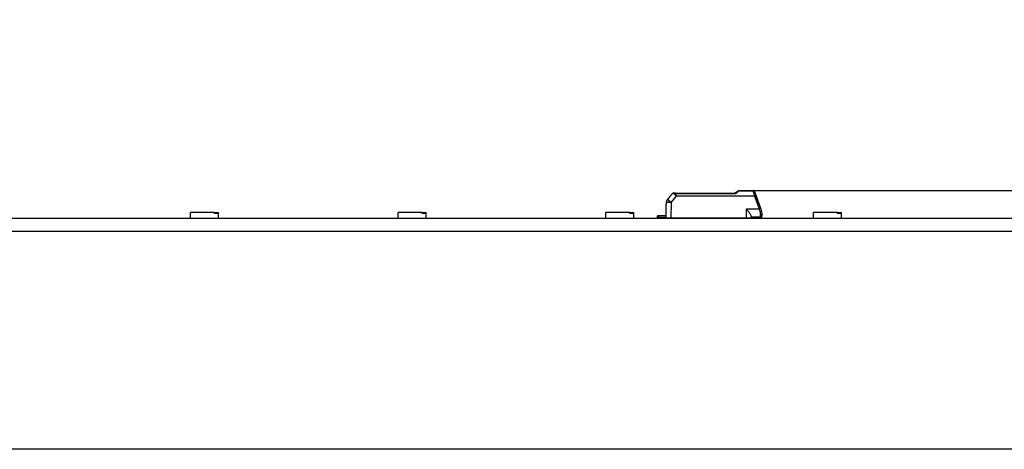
# Model space of a CAD drawing. Header units: millimetres. Extents: x 7 to 819, y 15 to 587.
# Tile 9 of 11: x 539 to 662, y 371 to 425. Entities that reach past the tile are written whole.
import ezdxf
from ezdxf.enums import TextEntityAlignment as Align

# ---------------------------------------------------------------- set-up
doc = ezdxf.new("R2010")
doc.units = ezdxf.units.MM
doc.layers.add('Default', color=7, linetype='Continuous')
doc.layers.add('LINLED_566X55MM_', color=7, linetype='Continuous')
doc.styles.add('SEACAD_Arial', font='arial.ttf')
doc.dimstyles.new('ISO', dxfattribs={"dimtxt": 5.25, "dimasz": 5.25, "dimexe": 2.625, "dimexo": 0, "dimgap": 1.3125, "dimtad": 1, "dimtxsty": 'SEACAD_Arial', "dimblk1": '_SE_FILLED', "dimblk2": '_SE_FILLED', "dimsah": 1, "dimcen": 2.625, "dimadec": 0, "dimazin": 0, "dimtfac": 0.5, "dimtdec": 3, "dimtmove": 0, "dimatfit": 3, "dimfxl": 1, "dimarcsym": 0})

# ---------------------------------------------------------------- blocks, each defined once
blk = doc.blocks.new('SE1')
at = {"layer": 'LINLED_566X55MM_', "color": 7, "linetype": 'Continuous'}
blk.add_line((702.03, 370.86), (136.43, 370.86), dxfattribs=at)
blk = doc.blocks.new('SE2')
at = {"layer": 'LINLED_566X55MM_', "color": 7, "linetype": 'Continuous'}
for p, q in [((628.95, 403.09), (628.67, 402.9)), ((629.29, 403.2), (630.93, 403.2)), ((629.29, 403.2), (629.29, 403.15)), ((630.93, 403.15), (629.29, 403.15)), ((629.93, 403.2), (630.93, 403.2)), ((630.93, 403.15), (630.93, 403.2)), ((631, 402.91), (630.93, 403.15)), ((620.5, 402.46), (620.19, 402.09)), ((620.5, 402.45), (620.19, 402.09)), ((620.5, 402.45), (620.81, 402.83)), ((620.65, 401.71), (621.32, 402.51)), ((621.19, 402.9), (620.97, 402.9)), ((621.11, 402.8), (621.11, 402.77)), ((621.19, 402.9), (628.67, 402.9)), ((621.19, 402.9), (621.19, 402.79)), ((628.73, 402.79), (621.19, 402.79)), ((621.32, 402.55), (621.32, 402.51)), ((621.32, 402.55), (631.11, 402.55)), ((631.11, 402.51), (621.32, 402.51)), ((631.11, 402.51), (631.11, 402.55)), ((631.11, 402.51), (631.69, 400.91)), ((631.3, 402.57), (631.3, 402.56)), ((631.88, 400.97), (631.3, 402.57)), ((631.69, 401.5), (631.36, 402.4)), ((620.03, 399.8), (620.05, 401.52)), ((620.05, 401.71), (620.05, 401.52)), ((620.65, 401.71), (620.63, 399.8)), ((630.09, 400.9), (630.08, 400.91)), ((630.08, 399.8), (630.08, 400.91)), ((630.08, 400.91), (631.69, 400.91)), ((631.79, 400.58), (631.81, 400.59)), ((631.97, 400.72), (631.88, 400.97)), ((136.43, 399.75), (702.03, 399.75)), ((560.48, 399.75), (560.48, 400.45)), ((563.48, 400.45), (560.48, 400.45)), ((563.48, 400.45), (563.98, 400.45)), ((563.48, 400.35), (563.48, 400.45)), ((563.98, 400.35), (563.48, 400.35)), ((563.98, 400.35), (563.98, 400.45)), ((563.98, 399.75), (563.98, 400.35)), ((586.48, 399.75), (586.48, 400.45)), ((589.48, 400.45), (586.48, 400.45)), ((589.48, 400.45), (589.98, 400.45)), ((589.48, 400.35), (589.48, 400.45)), ((589.98, 400.35), (589.48, 400.35)), ((589.98, 400.35), (589.98, 400.45)), ((589.98, 399.75), (589.98, 400.35)), ((612.48, 399.75), (612.48, 400.45)), ((615.48, 400.45), (612.48, 400.45)), ((615.48, 400.45), (615.98, 400.45)), ((615.48, 400.35), (615.48, 400.45)), ((615.98, 400.35), (615.48, 400.35)), ((615.98, 400.35), (615.98, 400.45)), ((615.98, 399.75), (615.98, 400.35)), ((619.08, 400.05), (618.93, 400.05)), ((618.93, 399.85), (618.93, 400.05)), ((618.93, 399.85), (618.93, 399.75)), ((620.04, 400.05), (619.08, 400.05)), ((619.08, 400.05), (619.08, 399.9)), ((619.08, 399.9), (620.04, 399.9)), ((620.03, 399.8), (620.63, 399.8)), ((620.63, 399.8), (630.08, 399.8)), ((628.73, 399.8), (628.73, 399.79)), ((629.56, 399.75), (629.56, 399.8)), ((629.63, 399.75), (629.68, 399.8)), ((630.08, 399.8), (630.68, 399.8)), ((630.28, 399.8), (630.28, 399.75)), ((630.68, 399.99), (630.68, 399.8)), ((631.83, 399.9), (630.68, 399.9)), ((630.68, 399.9), (631.83, 399.9)), ((631.83, 399.9), (631.83, 400.24)), ((631.98, 399.97), (631.98, 399.85)), ((631.98, 399.75), (631.98, 399.85)), ((632.03, 400.37), (632.03, 400.41)), ((632.03, 400.1), (632.03, 400.37)), ((638.48, 399.75), (638.48, 400.45)), ((641.48, 400.45), (638.48, 400.45)), ((641.48, 400.45), (641.98, 400.45)), ((641.48, 400.35), (641.48, 400.45)), ((641.98, 400.35), (641.48, 400.35)), ((641.98, 400.35), (641.98, 400.45)), ((641.98, 399.75), (641.98, 400.35)), ((136.43, 398.15), (702.03, 398.15))]:
    blk.add_line(p, q, dxfattribs=at)
for centre, radius, start, end in [((656.06, 370.75), 42.11, 129.8737, 130.4656), ((629.29, 402.6), 0.6, 119.8295, 124.5068), ((629.25, 402.68), 0.513, 108.7166, 124.9749), ((629.3, 402.8), 0.357, 90.9587, 130.6125), ((629.29, 402.6), 0.6, 90.0002, 110.2804), ((630.93, 403), 0.2, 20.0007, 90), ((620.79, 399.19), 11.03, 19.44, 20.5596), ((620.65, 401.7), 0.6, 140, 179.5), ((620.97, 402.7), 0.202, 90.3215, 139.6848), ((620.42, 399.84), 3.01, 76.7802, 82.4956), ((621.22, 402.4), 0.391, 93.1568, 105.8823), ((615.4, 396.95), 16.86, 19.4709, 20.5294), ((633.85, 395.13), 6.17, 108.5955, 110.4484), ((603.49, 392.51), 29.42, 15.926, 16.581), ((630.61, 400.24), 1.23, 359.9528, 16.1048), ((631.04, 400.37), 0.999, 0.0044, 20.0028), ((619.08, 399.65), 0.25, 90, 126.8699), ((620.98, 400.35), 0.6, 270, 293.5565), ((628.93, 400.35), 0.6, 246.4435, 249.7036), ((628.93, 400.35), 0.6, 249.7036, 270), ((631.83, 400.1), 0.2, 270, 0), ((631.83, 399.65), 0.25, 53.1301, 90)]:
    blk.add_arc(centre, radius, start, end, dxfattribs=at)
for centre, major_axis, ratio, start_param, end_param in [((620.65, 401.7), (0.46, -0.386), 0.006685, 1.576384, 3.142265), ((631.11, 402.5), (0.188, 0.068), 0.0082, 0, 1.567917), ((620.65, 401.7), (0.6, -0.005), 0.008726, 1.570846, 3.141593)]:
    blk.add_ellipse(centre, major_axis=major_axis, ratio=ratio, start_param=start_param, end_param=end_param, dxfattribs=at)
blk.add_rational_spline([(628.95, 403.09), (628.98, 403.11), (629.02, 403.1), (629.06, 403.07)], [1.05939443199, 0.980194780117, 0.980201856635, 1.05941566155], degree=3, dxfattribs=at)
for points, knots in [([(630.93, 403.15), (630.97, 403.16), (631.01, 403.15), (631.08, 403.12), (631.11, 403.1), (631.12, 403.07)], [0, 0, 0, 0, 0.5, 0.5, 1, 1, 1, 1]), ([(621.32, 402.51), (621.29, 402.52), (621.24, 402.54), (621.15, 402.63), (621.13, 402.71), (621.11, 402.77)], [0, 0, 0, 0, 0.238833, 0.466354, 1, 1, 1, 1]), ([(621.19, 402.79), (621.2, 402.76), (621.2, 402.72), (621.22, 402.66), (621.24, 402.61), (621.28, 402.57), (621.31, 402.56), (621.32, 402.55)], [0, 0, 0, 0, 0.264912, 0.488067, 0.676456, 0.841557, 1, 1, 1, 1]), ([(628.73, 402.79), (628.73, 402.8), (628.72, 402.82), (628.7, 402.85), (628.69, 402.87), (628.68, 402.89), (628.67, 402.9), (628.67, 402.9), (628.67, 402.9)], [0, 0, 0, 0, 0.194806, 0.378183, 0.550239, 0.71111, 0.860962, 1, 1, 1, 1]), ([(631, 402.91), (631.05, 402.92), (631.09, 402.92), (631.16, 402.9), (631.18, 402.89), (631.19, 402.86)], [0, 0, 0, 0, 0.5, 0.5, 1, 1, 1, 1]), ([(631.11, 402.55), (631.1, 402.58), (631.08, 402.65), (631.05, 402.74), (631.03, 402.83), (631.01, 402.88), (631, 402.91)], [0, 0, 0, 0, 0.264042, 0.518706, 0.764017, 1, 1, 1, 1]), ([(631.3, 402.57), (631.3, 402.58), (631.27, 402.58), (631.21, 402.57), (631.16, 402.56), (631.11, 402.55)], [0, 0, 0, 0, 0.5, 0.5, 1, 1, 1, 1]), ([(630.68, 399.99), (630.68, 400.01), (630.67, 400.08), (630.59, 400.22), (630.48, 400.39), (630.31, 400.62), (630.17, 400.8), (630.09, 400.9)], [0, 0, 0, 0, 0.143515, 0.309335, 0.500359, 0.701605, 1, 1, 1, 1]), ([(631.81, 400.59), (631.86, 400.61), (631.9, 400.63), (631.96, 400.68), (631.98, 400.7), (631.97, 400.72)], [0, 0, 0, 0, 0.5, 0.5, 1, 1, 1, 1]), ([(632.03, 400.37), (632.03, 400.34), (632.01, 400.31), (631.94, 400.26), (631.89, 400.24), (631.83, 400.24)], [0, 0, 0, 0, 0.5, 0.5, 1, 1, 1, 1])]:
    blk.add_open_spline(points, degree=3, knots=knots, dxfattribs=at)
blk.add_open_spline([(621.11, 402.8), (621.13, 402.86), (621.16, 402.9), (621.19, 402.9)], degree=3, dxfattribs=at)
blk = doc.blocks.new('DMBLK2')
at = {"layer": 'Default', "linetype": 'Continuous'}
for points in [[(726.76, 408.45), (725.01, 408.45), (725.89, 403.2)], [(726.76, 392.9), (725.89, 398.15), (725.01, 392.9)]]:
    blk.add_hatch(color=7, dxfattribs=at).paths.add_polyline_path(points)
at = {"layer": 'Default', "color": 7, "linetype": 'Continuous'}
for p, q in [((725.89, 424.57), (725.89, 387.65)), ((630.93, 403.2), (728.51, 403.2)), ((702.03, 398.15), (728.51, 398.15))]:
    blk.add_line(p, q, dxfattribs=at)
at = {"layer": 'Default', "color": 7, "linetype": 'Continuous', "style": 'SEACAD_Arial'}
blk.add_text('5,1', height=5.25, rotation=90, dxfattribs=at).set_placement((719.32, 408.78), align=Align.TOP_LEFT)
blk = doc.blocks.new('_SE_FILLED')
at = {"color": 0}
blk.add_line((0, 0), (-1, 0), dxfattribs=at)
blk.add_solid([(0, 0), (-1, -0.1665), (-1, 0.1665), (0, 0)], dxfattribs=at)

msp = doc.modelspace()

# ---------------------------------------------------------------- block references
at = {"layer": 'Default'}
for name in ['SE2', 'SE1']:
    msp.add_blockref(name, (0, 0), dxfattribs=at)

# ---------------------------------------------------------------- dimensions: what is measured, and where the dimension line sits
at = {"layer": 'Default', "color": 7, "linetype": 'Continuous'}
dim = msp.add_linear_dim(base=(725.88514, 398.14861), p1=(630.93039, 403.19861), p2=(702.03447, 398.14861), angle=90, text='\\A1;5,1 {}', dimstyle='ISO', dxfattribs=at)
dim.commit()
dim.dimension.update_dxf_attribs({"geometry": 'DMBLK2', "text_midpoint": (725.88514, 406.94723), "dimtype": 160})

doc.saveas('drawing.dxf')
